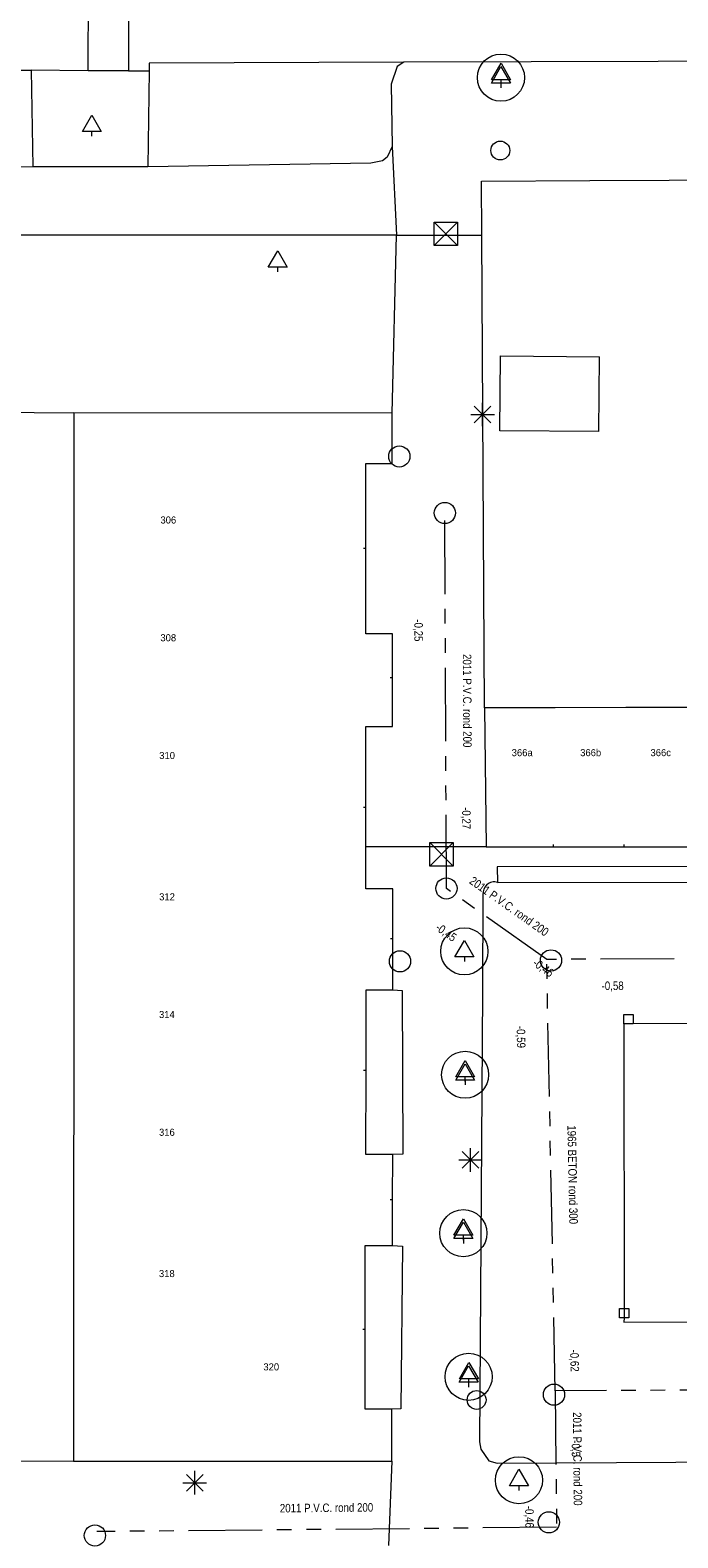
# Model space of a CAD drawing. Header units: millimetres. Extents: x 812 to 183790, y 13 to 580968.
# Tile 241 of 256: x 182623 to 182650, y 580863 to 580927. Entities that reach past the tile are written whole.
import ezdxf

# ---------------------------------------------------------------- set-up
doc = ezdxf.new("R2010")
doc.units = ezdxf.units.MM
doc.header["$LTSCALE"] = 5
doc.linetypes.add('DGN1', pattern=[336.0003, 0, -336.0003])
doc.linetypes.add('PHANTOM2', pattern=[1.25, 0.625, -0.125, 0.125, -0.125, 0.125, -0.125])
for name, color, linetype, lineweight in [('000 BOB begin', 252, 'Continuous', 13), ('000 BOB eind', 252, 'Continuous', 13), ('000 Specificaties_S', 252, 'Continuous', 13), ('046 GEMENGD STELSEL', 252, 'PHANTOM2', 0), ('afsluitpaal', 252, 'Continuous', 9), ('beheer openbare ruimte groenbeheer', 252, 'Continuous', 9), ('beheer openbare ruimte wegbeheer', 252, 'Continuous', 9), ('boom', 252, 'Continuous', 9), ('boomspiegelpunt', 7, 'Continuous', 0), ('brandkraan -put', 252, 'Continuous', 9), ('Grens overig bouwwerk IMGEO uitbreiding populatie', 7, 'Continuous', 0), ('hoofdgebouw', 252, 'Continuous', 9), ('huisnummerreeks BGT', 252, 'Continuous', 9), ('inspectie- rioolput', 252, 'Continuous', 9), ('kant verharding', 252, 'Continuous', 9), ('kolk', 252, 'Continuous', 9), ('lichtmast', 252, 'Continuous', 9), ('waterleidingput', 252, 'Continuous', 9)]:
    doc.layers.add(name, color=color, linetype=linetype, lineweight=lineweight)
doc.layers.add('scheidingsmuur', color=1, linetype='DGN1', lineweight=13, true_color=0xff0000)
doc.styles.add('Arial Narrow', font='Arial Narrow.shx')
doc.styles.add('Styledgn000', font='dgn000.shx')

# ---------------------------------------------------------------- blocks, each defined once
blk = doc.blocks.new('BRANDK3')
at = {"layer": 'brandkraan -put', "color": 251, "linetype": 'Continuous', "lineweight": 0, "true_color": 0x696969}
blk.add_circle((0, 0), 0.4, dxfattribs=at)
blk = doc.blocks.new('BOOMKR9')
at = {"layer": 'boomspiegelpunt', "color": 251, "linetype": 'Continuous', "lineweight": 0, "true_color": 0x696969, "flags": 128}
for points in [[(-0.4, -0.233), (0, 0.467), (0.4, -0.233), (-0.4, -0.233)], [(0, -0.233), (0, -0.433)]]:
    blk.add_lwpolyline(points, dxfattribs=at)
at = {"layer": 'boomspiegelpunt', "color": 251, "linetype": 'Continuous', "lineweight": 0, "true_color": 0x696969}
blk.add_circle((0, 0), 1, dxfattribs=at)
blk = doc.blocks.new('BOOM10')
at = {"layer": 'boom', "color": 251, "linetype": 'Continuous', "lineweight": 0, "true_color": 0x696969}
blk.add_line((0, -0.433), (0, -0.233), dxfattribs=at)
at = {"layer": 'boom', "color": 251, "linetype": 'Continuous', "lineweight": 0, "true_color": 0x696969, "flags": 128}
blk.add_lwpolyline([(-0.4, -0.233), (0, 0.467), (0.4, -0.233), (-0.4, -0.233)], dxfattribs=at)
blk = doc.blocks.new('RIOOLP46')
at = {"layer": 'inspectie- rioolput', "color": 251, "linetype": 'Continuous', "lineweight": 0, "true_color": 0x696969}
blk.add_circle((0, 0), 0.9, dxfattribs=at)
blk = doc.blocks.new('BOOMKR20')
at = {"layer": 'boomspiegelpunt', "color": 251, "linetype": 'Continuous', "lineweight": 0, "true_color": 0x696969, "flags": 128}
for points in [[(-0.4, -0.233), (0, 0.467), (0.4, -0.233), (-0.4, -0.233)], [(0, -0.233), (0, -0.433)]]:
    blk.add_lwpolyline(points, dxfattribs=at)
at = {"layer": 'boomspiegelpunt', "color": 251, "linetype": 'Continuous', "lineweight": 0, "true_color": 0x696969}
blk.add_circle((0, 0), 1, dxfattribs=at)
blk = doc.blocks.new('RIOOLP73')
at = {"layer": 'inspectie- rioolput', "color": 251, "linetype": 'Continuous', "lineweight": 0, "true_color": 0x696969}
blk.add_circle((0, 0), 0.9, dxfattribs=at)
blk = doc.blocks.new('BOOMKR21')
at = {"layer": 'boomspiegelpunt', "color": 251, "linetype": 'Continuous', "lineweight": 0, "true_color": 0x696969, "flags": 128}
for points in [[(-0.4, -0.233), (0, 0.467), (0.4, -0.233), (-0.4, -0.233)], [(0, -0.233), (0, -0.433)]]:
    blk.add_lwpolyline(points, dxfattribs=at)
at = {"layer": 'boomspiegelpunt', "color": 251, "linetype": 'Continuous', "lineweight": 0, "true_color": 0x696969}
blk.add_circle((0, 0), 1, dxfattribs=at)
blk = doc.blocks.new('RIOOLP138')
at = {"layer": 'inspectie- rioolput', "color": 251, "linetype": 'Continuous', "lineweight": 0, "true_color": 0x696969}
blk.add_circle((0, 0), 0.9, dxfattribs=at)
blk = doc.blocks.new('HINDER113')
at = {"layer": 'afsluitpaal', "color": 251, "linetype": 'Continuous', "lineweight": 0, "true_color": 0x696969}
for p, q in [((-0.5, 0.5), (0.5, -0.5)), ((0.5, 0.5), (-0.5, -0.5))]:
    blk.add_line(p, q, dxfattribs=at)
at = {"layer": 'afsluitpaal', "color": 251, "linetype": 'Continuous', "lineweight": 0, "true_color": 0x696969, "flags": 128}
blk.add_lwpolyline([(-0.5, 0.5), (0.5, 0.5), (0.5, -0.5), (-0.5, -0.5), (-0.5, 0.5)], dxfattribs=at)
blk = doc.blocks.new('SKOLK452')
at = {"layer": 'kolk', "color": 251, "linetype": 'Continuous', "lineweight": 0, "true_color": 0x696969, "flags": 128}
blk.add_lwpolyline([(-0.2, 0.4), (0.2, 0.4), (0.2, 0), (-0.2, 0), (-0.2, 0.4)], dxfattribs=at)
blk = doc.blocks.new('BOOM334')
at = {"layer": 'boom', "color": 251, "linetype": 'Continuous', "lineweight": 0, "true_color": 0x696969}
blk.add_line((0, -0.433), (0, -0.233), dxfattribs=at)
at = {"layer": 'boom', "color": 251, "linetype": 'Continuous', "lineweight": 0, "true_color": 0x696969, "flags": 128}
blk.add_lwpolyline([(-0.4, -0.233), (0, 0.467), (0.4, -0.233), (-0.4, -0.233)], dxfattribs=at)
blk = doc.blocks.new('BOOMKR60')
at = {"layer": 'boomspiegelpunt', "color": 251, "linetype": 'Continuous', "lineweight": 0, "true_color": 0x696969, "flags": 128}
for points in [[(-0.4, -0.233), (0, 0.467), (0.4, -0.233), (-0.4, -0.233)], [(0, -0.233), (0, -0.433)]]:
    blk.add_lwpolyline(points, dxfattribs=at)
at = {"layer": 'boomspiegelpunt', "color": 251, "linetype": 'Continuous', "lineweight": 0, "true_color": 0x696969}
blk.add_circle((0, 0), 1, dxfattribs=at)
blk = doc.blocks.new('RIOOLP194')
at = {"layer": 'inspectie- rioolput', "color": 251, "linetype": 'Continuous', "lineweight": 0, "true_color": 0x696969}
blk.add_circle((0, 0), 0.9, dxfattribs=at)
blk = doc.blocks.new('BOOM447')
at = {"layer": 'boom', "color": 251, "linetype": 'Continuous', "lineweight": 0, "true_color": 0x696969}
blk.add_line((0, -0.433), (0, -0.233), dxfattribs=at)
at = {"layer": 'boom', "color": 251, "linetype": 'Continuous', "lineweight": 0, "true_color": 0x696969, "flags": 128}
blk.add_lwpolyline([(-0.4, -0.233), (0, 0.467), (0.4, -0.233), (-0.4, -0.233)], dxfattribs=at)
blk = doc.blocks.new('LANTP323')
at = {"layer": 'lichtmast', "color": 251, "linetype": 'Continuous', "lineweight": 0, "true_color": 0x696969}
for p, q in [((-0.5, 0), (0.5, 0.001)), ((0.354, -0.354), (-0.354, 0.354)), ((-0.354, -0.354), (0.354, 0.354)), ((0, -0.5), (0, 0.5))]:
    blk.add_line(p, q, dxfattribs=at)
blk = doc.blocks.new('LANTP334')
at = {"layer": 'lichtmast', "color": 251, "linetype": 'Continuous', "lineweight": 0, "true_color": 0x696969}
for p, q in [((-0.5, 0), (0.5, 0.001)), ((0.354, -0.354), (-0.354, 0.354)), ((-0.354, -0.354), (0.354, 0.354)), ((0, -0.5), (0, 0.5))]:
    blk.add_line(p, q, dxfattribs=at)
blk = doc.blocks.new('BOOMKR88')
at = {"layer": 'boomspiegelpunt', "color": 251, "linetype": 'Continuous', "lineweight": 0, "true_color": 0x696969, "flags": 128}
for points in [[(-0.4, -0.233), (0, 0.467), (0.4, -0.233), (-0.4, -0.233)], [(0, -0.233), (0, -0.433)]]:
    blk.add_lwpolyline(points, dxfattribs=at)
at = {"layer": 'boomspiegelpunt', "color": 251, "linetype": 'Continuous', "lineweight": 0, "true_color": 0x696969}
blk.add_circle((0, 0), 1, dxfattribs=at)
blk = doc.blocks.new('RIOOLP349')
at = {"layer": 'inspectie- rioolput', "color": 251, "linetype": 'Continuous', "lineweight": 0, "true_color": 0x696969}
blk.add_circle((0, 0), 0.9, dxfattribs=at)
blk = doc.blocks.new('BOOMKR103')
at = {"layer": 'boomspiegelpunt', "color": 251, "linetype": 'Continuous', "lineweight": 0, "true_color": 0x696969, "flags": 128}
for points in [[(-0.4, -0.233), (0, 0.467), (0.4, -0.233), (-0.4, -0.233)], [(0, -0.233), (0, -0.433)]]:
    blk.add_lwpolyline(points, dxfattribs=at)
at = {"layer": 'boomspiegelpunt', "color": 251, "linetype": 'Continuous', "lineweight": 0, "true_color": 0x696969}
blk.add_circle((0, 0), 1, dxfattribs=at)
blk = doc.blocks.new('LANTP407')
at = {"layer": 'lichtmast', "color": 251, "linetype": 'Continuous', "lineweight": 0, "true_color": 0x696969}
for p, q in [((-0.5, 0), (0.5, 0.001)), ((0.354, -0.354), (-0.354, 0.354)), ((-0.354, -0.354), (0.354, 0.354)), ((0, -0.5), (0, 0.5))]:
    blk.add_line(p, q, dxfattribs=at)
blk = doc.blocks.new('BOOM673')
at = {"layer": 'boom', "color": 251, "linetype": 'Continuous', "lineweight": 0, "true_color": 0x696969}
blk.add_line((0, -0.433), (0, -0.233), dxfattribs=at)
at = {"layer": 'boom', "color": 251, "linetype": 'Continuous', "lineweight": 0, "true_color": 0x696969, "flags": 128}
blk.add_lwpolyline([(-0.4, -0.233), (0, 0.467), (0.4, -0.233), (-0.4, -0.233)], dxfattribs=at)
blk = doc.blocks.new('BOOM680')
at = {"layer": 'boom', "color": 251, "linetype": 'Continuous', "lineweight": 0, "true_color": 0x696969}
blk.add_line((0, -0.433), (0, -0.233), dxfattribs=at)
at = {"layer": 'boom', "color": 251, "linetype": 'Continuous', "lineweight": 0, "true_color": 0x696969, "flags": 128}
blk.add_lwpolyline([(-0.4, -0.233), (0, 0.467), (0.4, -0.233), (-0.4, -0.233)], dxfattribs=at)
blk = doc.blocks.new('BOOM710')
at = {"layer": 'boom', "color": 251, "linetype": 'Continuous', "lineweight": 0, "true_color": 0x696969}
blk.add_line((0, -0.433), (0, -0.233), dxfattribs=at)
at = {"layer": 'boom', "color": 251, "linetype": 'Continuous', "lineweight": 0, "true_color": 0x696969, "flags": 128}
blk.add_lwpolyline([(-0.4, -0.233), (0, 0.467), (0.4, -0.233), (-0.4, -0.233)], dxfattribs=at)
blk = doc.blocks.new('RIOOLP388')
at = {"layer": 'inspectie- rioolput', "color": 251, "linetype": 'Continuous', "lineweight": 0, "true_color": 0x696969}
blk.add_circle((0, 0), 0.9, dxfattribs=at)
blk = doc.blocks.new('SKOLK1020')
at = {"layer": 'kolk', "color": 251, "linetype": 'Continuous', "lineweight": 0, "true_color": 0x696969, "flags": 128}
blk.add_lwpolyline([(-0.2, 0.4), (0.2, 0.4), (0.2, 0), (-0.2, 0), (-0.2, 0.4)], dxfattribs=at)
blk = doc.blocks.new('HINDER283')
at = {"layer": 'afsluitpaal', "color": 251, "linetype": 'Continuous', "lineweight": 0, "true_color": 0x696969}
for p, q in [((-0.5, 0.5), (0.5, -0.5)), ((0.5, 0.5), (-0.5, -0.5))]:
    blk.add_line(p, q, dxfattribs=at)
at = {"layer": 'afsluitpaal', "color": 251, "linetype": 'Continuous', "lineweight": 0, "true_color": 0x696969, "flags": 128}
blk.add_lwpolyline([(-0.5, 0.5), (0.5, 0.5), (0.5, -0.5), (-0.5, -0.5), (-0.5, 0.5)], dxfattribs=at)
blk = doc.blocks.new('RIOOLP415')
at = {"layer": 'inspectie- rioolput', "color": 251, "linetype": 'Continuous', "lineweight": 0, "true_color": 0x696969}
blk.add_circle((0, 0), 0.9, dxfattribs=at)
blk = doc.blocks.new('WATERP75')
at = {"layer": 'waterleidingput', "color": 251, "linetype": 'Continuous', "lineweight": 0, "true_color": 0x696969}
blk.add_circle((0, 0), 0.4, dxfattribs=at)
blk = doc.blocks.new('RIOOLP493')
at = {"layer": 'inspectie- rioolput', "color": 251, "linetype": 'Continuous', "lineweight": 0, "true_color": 0x696969}
blk.add_circle((0, 0), 0.9, dxfattribs=at)

msp = doc.modelspace()

# ---------------------------------------------------------------- linework, layer by layer
at = {"layer": '046 GEMENGD STELSEL', "flags": 128}
for points in [[(182640.28, 580890.355), (182640.213, 580906.3)], [(182644.538, 580887.344), (182640.28, 580890.355)], [(182674.949, 580887.453), (182644.538, 580887.344)], [(182644.904, 580869.017), (182644.538, 580887.344)], [(182684.574, 580869.247), (182644.904, 580869.017)], [(182644.904, 580869.017), (182644.956, 580863.228)], [(182644.956, 580863.228), (182625.436, 580863.044)]]:
    msp.add_lwpolyline(points, dxfattribs=at)
at = {"layer": 'beheer openbare ruimte groenbeheer', "color": 251, "lineweight": 0, "true_color": 0x696969}
msp.add_lwpolyline([(182612.67, 580910.648), (182624.459, 580910.548)], dxfattribs=at)
at = {"layer": 'beheer openbare ruimte wegbeheer', "color": 251, "lineweight": 0, "true_color": 0x696969}
for points in [[(182637.97, 580921.855), (182638.158, 580918.101)], [(182638.158, 580918.101), (182641.781, 580918.101)], [(182641.974, 580892.119), (182636.851, 580892.119)], [(182637.962, 580866.035), (182637.822, 580862.461)]]:
    msp.add_lwpolyline(points, dxfattribs=at)
at = {"layer": 'Grens overig bouwwerk IMGEO uitbreiding populatie', "color": 251, "lineweight": 0, "true_color": 0x696969, "flags": 128}
msp.add_lwpolyline([(182646.758, 580909.753), (182642.553, 580909.791), (182642.582, 580912.967), (182646.787, 580912.929)], dxfattribs=at)
at = {"layer": 'Grens overig bouwwerk IMGEO uitbreiding populatie', "color": 251, "lineweight": 0, "true_color": 0x696969}
msp.add_lwpolyline([(182646.758, 580909.753), (182646.787, 580912.929)], dxfattribs=at)
at = {"layer": 'hoofdgebouw', "color": 251, "lineweight": 0, "true_color": 0x696969}
for points in [[(182624.459, 580910.548), (182624.457, 580904.798)], [(182637.979, 580910.543), (182624.459, 580910.548)], [(182624.457, 580904.798), (182624.454, 580899.298)], [(182624.454, 580899.298), (182624.452, 580893.798)], [(182644.898, 580898.029), (182641.894, 580898.024)], [(182641.894, 580898.024), (182641.974, 580892.119)], [(182647.899, 580898.034), (182644.898, 580898.029)], [(182650.797, 580898.038), (182647.899, 580898.034)], [(182624.452, 580893.798), (182624.45, 580888.218)], [(182636.851, 580892.119), (182636.851, 580893.793)], [(182641.974, 580892.119), (182644.825, 580892.12)], [(182644.825, 580892.12), (182647.827, 580892.12)], [(182647.827, 580892.12), (182650.831, 580892.121)], [(182624.45, 580888.218), (182624.448, 580882.638)], [(182638.007, 580886.055), (182638.008, 580888.213)], [(182624.448, 580882.638), (182624.445, 580877.138)], [(182637.996, 580877.132), (182637.997, 580879.051)], [(182624.445, 580877.138), (182624.443, 580871.628)], [(182637.995, 580875.197), (182637.996, 580877.132)], [(182624.443, 580871.628), (182624.441, 580866.04)], [(182637.962, 580866.035), (182637.963, 580868.242)], [(182624.441, 580866.04), (182637.962, 580866.035)]]:
    msp.add_lwpolyline(points, dxfattribs=at)
at = {"layer": 'hoofdgebouw', "color": 251, "lineweight": 0, "true_color": 0x696969, "flags": 128}
for points in [[(182636.862, 580904.792), (182636.863, 580908.397), (182637.978, 580908.397), (182637.979, 580910.543)], [(182637.995, 580899.293), (182637.995, 580901.167), (182636.861, 580901.167), (182636.862, 580904.792)], [(182636.851, 580893.793), (182636.852, 580897.239), (182637.994, 580897.239), (182637.995, 580899.293)], [(182638.008, 580888.213), (182638.009, 580890.334), (182636.85, 580890.334), (182636.851, 580892.119)], [(182636.864, 580882.632), (182636.865, 580886.055), (182638.007, 580886.055)], [(182637.997, 580879.051), (182636.863, 580879.051), (182636.864, 580882.632)], [(182636.827, 580871.623), (182636.829, 580875.197), (182637.995, 580875.197)], [(182637.963, 580868.242), (182636.826, 580868.243), (182636.827, 580871.623)]]:
    msp.add_lwpolyline(points, dxfattribs=at)
at = {"layer": 'kant verharding', "color": 251, "lineweight": 0, "true_color": 0x696969, "flags": 128}
for points in [[(182611.561, 580925.079), (182613.587, 580925.098), (182618.773, 580925.101), (182622.649, 580925.1), (182622.709, 580921), (182613.565, 580920.951), (182608.602, 580920.999), (182608.561, 580921.085), (182594.94, 580920.954), (182594.691, 580921.306), (182594.652, 580925.253), (182608.599, 580925.309), (182608.597, 580925.096), (182609.876, 580925.095), (182611.561, 580925.079), (182611.484, 580932.172), (182611.573, 580932.209, 0.144261), (182613.894, 580934.303), (182621.733, 580934.126, -0.121368), (182620.768, 580936.309), (182620.643, 580966.07)], [(182625.066, 580925.073), (182625.086, 580931.767, -0.195372), (182621.733, 580934.126)], [(182706.847, 580891.326), (182680.039, 580891.277), (182680.04, 580890.627), (182668.681, 580890.634), (182668.68, 580891.284), (182642.433, 580891.277), (182642.448, 580890.613, 0.533137), (182641.832, 580890.094), (182641.811, 580885.98), (182641.69, 580866.851), (182641.739, 580866.55), (182642.087, 580866.049), (182642.437, 580865.948), (182682.943, 580866.174), (182687.482, 580866.147), (182687.571, 580866.155, 0.380505), (182687.941, 580866.641), (182687.88, 580875.192), (182687.909, 580879.184, -0.245726), (182690.256, 580883.535, -0.145272), (182693.656, 580884.583), (182698.893, 580884.602)]]:
    msp.add_lwpolyline(points, format="xyb", dxfattribs=at)
for points in [[(182626.785, 580931.539), (182626.778, 580925.071), (182625.066, 580925.073), (182622.649, 580925.1)], [(182730.143, 580925.508), (182727.766, 580925.629), (182725.761, 580925.63), (182725.048, 580925.617), (182716.619, 580925.624), (182712.408, 580925.668), (182697.921, 580925.6), (182638.472, 580925.45), (182638.182, 580925.257), (182637.929, 580924.507), (182637.97, 580921.855), (182637.769, 580921.406), (182637.568, 580921.256), (182637.068, 580921.158), (182627.601, 580920.995), (182622.709, 580921)], [(182638.472, 580925.45), (182627.659, 580925.399), (182627.655, 580925.074), (182627.601, 580920.995)], [(182626.778, 580925.071), (182627.655, 580925.074)], [(182641.894, 580898.024), (182641.781, 580918.101), (182641.768, 580920.391), (182646.371, 580920.413), (182659.842, 580920.479)], [(182637.979, 580910.543), (182638.158, 580918.101), (182609.889, 580918.1), (182608.388, 580918.125), (182602.388, 580918.226)], [(182642.448, 580890.613), (182668.681, 580890.634)], [(182638.007, 580886.055), (182638.402, 580886.027), (182638.428, 580879.072), (182637.997, 580879.051)], [(182637.995, 580875.197), (182638.415, 580875.169), (182638.342, 580868.264), (182637.963, 580868.242)], [(182624.441, 580866.04), (182620.073, 580866.026), (182620.085, 580862.322), (182620.151, 580841.112), (182620.203, 580824.432)]]:
    msp.add_lwpolyline(points, dxfattribs=at)
msp.add_lwpolyline([(182681.678, 580884.631), (182680.331, 580884.634), (182665.64, 580884.614), (182648.013, 580884.601), (182647.815, 580884.61), (182647.824, 580872.123), (182647.82, 580871.945), (182664.104, 580871.984), (182681.751, 580871.987)], close=True, dxfattribs=at)
at = {"layer": 'scheidingsmuur', "color": 251, "lineweight": 0, "ltscale": 0.1, "true_color": 0x696969}
for points in [[(182636.862, 580904.792), (182624.457, 580904.798)], [(182637.995, 580899.293), (182624.454, 580899.298)], [(182644.825, 580892.12), (182644.898, 580898.029)], [(182647.827, 580892.12), (182647.899, 580898.034)], [(182636.851, 580893.793), (182624.452, 580893.798)], [(182638.008, 580888.213), (182624.45, 580888.218)], [(182636.864, 580882.632), (182624.448, 580882.638)], [(182637.996, 580877.132), (182624.445, 580877.138)], [(182636.827, 580871.623), (182624.443, 580871.628)]]:
    msp.add_lwpolyline(points, dxfattribs=at)

# ---------------------------------------------------------------- block references
at = {"color": 251, "linetype": 'Continuous', "lineweight": 0, "true_color": 0x696969}
for name, p in [('BOOMKR9', (182642.596, 580924.786)), ('BOOM447', (182642.601, 580924.931)), ('BOOM673', (182625.22, 580922.728)), ('WATERP75', (182642.569, 580921.691)), ('HINDER113', (182640.253, 580918.151)), ('BOOM680', (182633.115, 580916.971)), ('LANTP334', (182641.816, 580910.48)), ('HINDER283', (182640.071, 580891.804)), ('BOOMKR88', (182641.041, 580887.683)), ('SKOLK1020', (182648.013, 580884.601)), ('BOOMKR103', (182641.073, 580882.445)), ('BOOM334', (182641.077, 580882.585)), ('LANTP323', (182641.304, 580878.829)), ('BOOMKR20', (182640.998, 580875.717)), ('BOOM10', (182641.001, 580875.86)), ('SKOLK452', (182647.824, 580872.123)), ('BOOMKR21', (182641.223, 580869.618)), ('BOOM710', (182641.238, 580869.758)), ('BRANDK3', (182641.562, 580868.634)), ('BOOMKR60', (182643.36, 580865.226)), ('LANTP407', (182629.59, 580865.119))]:
    msp.add_blockref(name, p, dxfattribs=at)
at = {"linetype": 'Continuous', "lineweight": 0, "xscale": 0.5, "yscale": 0.5}
for name, p in [('RIOOLP73', (182638.28, 580908.7)), ('RIOOLP493', (182640.213, 580906.3)), ('RIOOLP349', (182640.28, 580890.355)), ('RIOOLP194', (182638.31, 580887.26)), ('RIOOLP388', (182644.72, 580887.3)), ('RIOOLP138', (182644.85, 580868.86)), ('RIOOLP415', (182644.63, 580863.44)), ('RIOOLP46', (182625.35, 580862.88))]:
    msp.add_blockref(name, p, dxfattribs=at)

# ---------------------------------------------------------------- texts
at = {"layer": '000 BOB begin', "char_height": 0.36, "attachment_point": 5, "line_spacing_factor": 0.6, "style": 'Arial Narrow'}
for s, insert, rotation in [('-0,27', (182641.097, 580893.341), 270.04563), ('-0,46', (182644.377, 580886.961), 324.47662), ('-0,62', (182645.692, 580870.304), 271.19154), ('-0,5', (182645.75, 580866.568), 270.61858)]:
    msp.add_mtext(s, dxfattribs=dict(at, insert=insert, rotation=rotation))
at = {"layer": '000 BOB eind', "char_height": 0.36, "attachment_point": 5, "line_spacing_factor": 0.6, "style": 'Arial Narrow'}
for s, insert, rotation in [('-0,25', (182639.063, 580901.314), 270.04563), ('-0,45', (182640.248, 580888.467), 324.47662), ('-0,59', (182643.417, 580884.05), 271.19154), ('-0,46', (182643.776, 580863.673), 270.61858)]:
    msp.add_mtext(s, dxfattribs=dict(at, insert=insert, rotation=rotation))
at = {"layer": '000 BOB eind', "insert": (182647.339, 580886.191), "char_height": 0.36, "attachment_point": 5, "line_spacing_factor": 0.6, "style": 'Arial Narrow'}
msp.add_mtext('-0,58', dxfattribs=at)
at = {"layer": '000 Specificaties_S', "char_height": 0.36, "attachment_point": 5, "line_spacing_factor": 0.6, "style": 'Arial Narrow'}
for s, insert, rotation in [('2011 P.V.C. rond 200', (182641.163, 580898.328), 270.24075), ('2011 P.V.C. rond 200', (182642.942, 580889.595), 324.73436), ('1965 BETON rond 300', (182645.637, 580878.2), 271.14408), ('2011 P.V.C. rond 200', (182645.847, 580866.133), 270.51465), ('2011 P.V.C. rond 200', (182635.187, 580864.053), 0.54007)]:
    msp.add_mtext(s, dxfattribs=dict(at, insert=insert, rotation=rotation))
at = {"layer": 'huisnummerreeks BGT', "color": 251, "linetype": 'Continuous', "lineweight": 0, "true_color": 0x696969, "char_height": 0.3, "attachment_point": 5, "line_spacing_factor": 0.8, "style": 'Styledgn000'}
for s, insert in [('{\\C251;306}', (182628.468, 580906)), ('{\\C251;308}', (182628.466, 580901)), ('{\\C251;310}', (182628.416, 580896)), ('{\\C251;366a}', (182643.498, 580896.12)), ('{\\C251;366b}', (182646.407, 580896.12)), ('{\\C251;366c}', (182649.382, 580896.121)), ('{\\C251;312}', (182628.414, 580889.999)), ('{\\C251;314}', (182628.406, 580885)), ('{\\C251;316}', (182628.407, 580880)), ('{\\C251;318}', (182628.404, 580874)), ('{\\C251;320}', (182632.839, 580870.037))]:
    msp.add_mtext(s, dxfattribs=dict(at, insert=insert))

doc.saveas('drawing.dxf')
